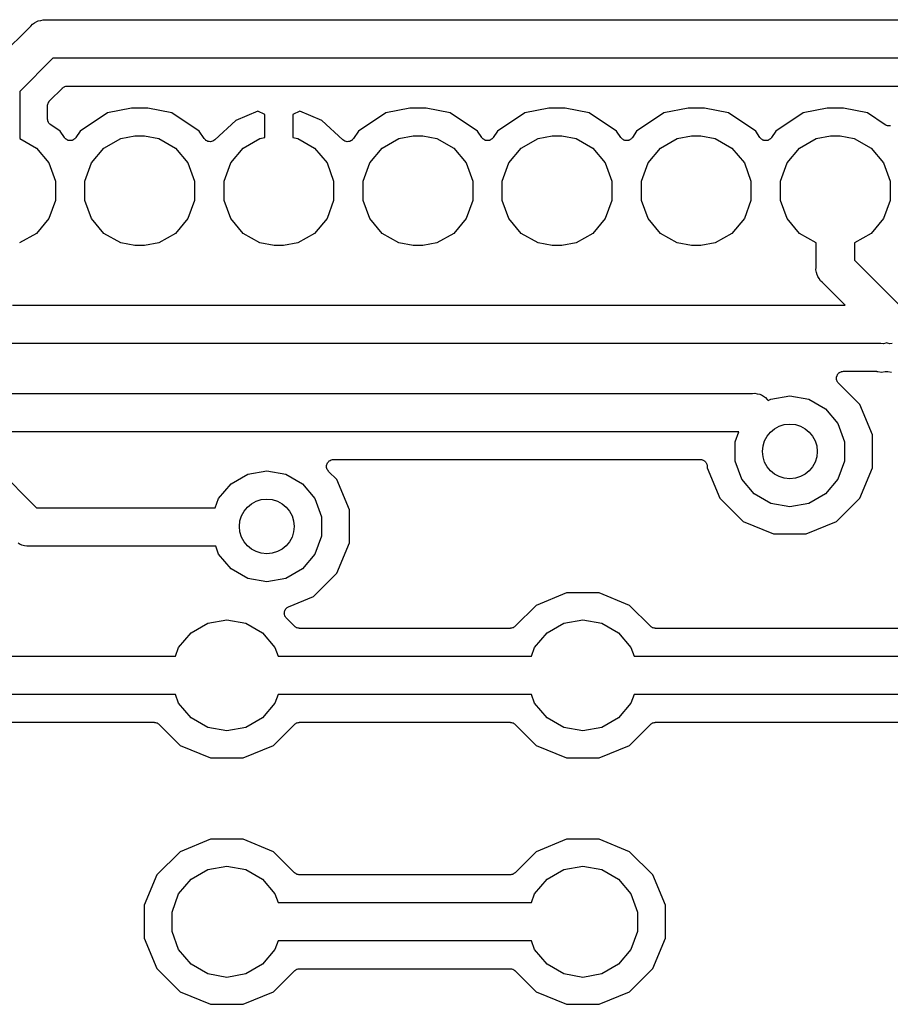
# Model space of a CAD drawing. Extents: x 66 to 115.1, y -104 to -36.7.
# Tile 9 of 10: x 88.2 to 104.1, y -55 to -37. Entities that reach past the tile are written whole.
import ezdxf

# ---------------------------------------------------------------- set-up
doc = ezdxf.new("R2010")
doc.units = 0
doc.header["$MEASUREMENT"] = 0
doc.layers.add('BLACK', color=7, linetype='CONTINUOUS')

msp = doc.modelspace()

# ---------------------------------------------------------------- linework, layer by layer
at = {"layer": 'BLACK', "linetype": 'CONTINUOUS'}
for p, q in [((88.5584, -37.046), (88.6042, -37.038)), ((88.6042, -37.038), (88.649, -37.026)), ((88.649, -37.026), (88.6953, -37.03)), ((88.6953, -37.03), (111.05, -37.03)), ((87.87, -37.695), (88.4217, -37.1433)), ((88.4217, -37.1433), (88.4516, -37.1077)), ((88.4516, -37.1077), (88.4918, -37.0845)), ((88.4918, -37.0845), (88.5298, -37.0579)), ((88.5298, -37.0579), (88.5449, -37.0539)), ((88.5449, -37.0539), (88.5584, -37.046)), ((88.825, -37.73), (88.22, -38.335)), ((110.92, -37.73), (88.825, -37.73)), ((88.7652, -38.5082), (88.9982, -38.2752)), ((88.9982, -38.2752), (89.0028, -38.272)), ((89.0028, -38.272), (89.0064, -38.2677)), ((89.0064, -38.2677), (89.0207, -38.2594)), ((89.0207, -38.2594), (89.0343, -38.2499)), ((89.0343, -38.2499), (89.0397, -38.2485)), ((89.0397, -38.2485), (89.0446, -38.2457)), ((89.0446, -38.2457), (89.0609, -38.2428)), ((89.0609, -38.2428), (89.0769, -38.2385)), ((89.0769, -38.2385), (89.0825, -38.239)), ((89.0825, -38.239), (89.088, -38.238)), ((89.088, -38.238), (107.197, -38.238)), ((88.22, -38.335), (88.22, -39.1974)), ((88.728, -38.598), (88.729, -38.5925)), ((88.728, -38.8418), (88.728, -38.598)), ((88.7285, -38.5869), (88.7328, -38.5709)), ((88.729, -38.5925), (88.7285, -38.5869)), ((88.7328, -38.5709), (88.7357, -38.5546)), ((88.7357, -38.5546), (88.7385, -38.5497)), ((88.7385, -38.5497), (88.7399, -38.5443)), ((88.7399, -38.5443), (88.7494, -38.5307)), ((88.7494, -38.5307), (88.7577, -38.5164)), ((88.7577, -38.5164), (88.762, -38.5128)), ((88.762, -38.5128), (88.7652, -38.5082)), ((90.2615, -38.642), (89.8216, -38.7295)), ((90.5585, -38.642), (90.2615, -38.642)), ((90.9984, -38.7295), (90.5585, -38.642)), ((95.3415, -38.642), (94.9016, -38.7295)), ((95.6385, -38.642), (95.3415, -38.642)), ((96.0784, -38.7295), (95.6385, -38.642)), ((97.8815, -38.642), (97.4416, -38.7295)), ((98.1785, -38.642), (97.8815, -38.642)), ((98.6184, -38.7295), (98.1785, -38.642)), ((100.421, -38.642), (99.9816, -38.7295)), ((100.719, -38.642), (100.421, -38.642)), ((101.158, -38.7295), (100.719, -38.642)), ((102.961, -38.642), (102.522, -38.7295)), ((103.259, -38.642), (102.961, -38.642)), ((103.698, -38.7295), (103.259, -38.642)), ((89.8216, -38.7295), (89.3228, -39.0628)), ((91.4972, -39.0628), (90.9984, -38.7295)), ((92.5663, -38.6987), (92.1642, -38.8652)), ((92.696, -38.7598), (92.5663, -38.6987)), ((92.696, -39.1794), (92.696, -38.7598)), ((93.3337, -38.6987), (93.204, -38.7598)), ((93.204, -38.7598), (93.204, -39.1794)), ((93.7358, -38.8652), (93.3337, -38.6987)), ((94.9016, -38.7295), (94.4028, -39.0628)), ((96.5772, -39.0628), (96.0784, -38.7295)), ((97.4416, -38.7295), (96.9428, -39.0628)), ((99.1172, -39.0628), (98.6184, -38.7295)), ((99.9816, -38.7295), (99.4828, -39.0628)), ((101.657, -39.0628), (101.158, -38.7295)), ((102.522, -38.7295), (102.023, -39.0628)), ((104.023, -38.9461), (103.698, -38.7295)), ((88.7311, -38.8594), (88.728, -38.8418)), ((88.7331, -38.8773), (88.7311, -38.8594)), ((88.7349, -38.8811), (88.7331, -38.8773)), ((88.7357, -38.8852), (88.7349, -38.8811)), ((88.7446, -38.9007), (88.7357, -38.8852)), ((88.7526, -38.9169), (88.7446, -38.9007)), ((88.7556, -38.9198), (88.7526, -38.9169)), ((88.7577, -38.9234), (88.7556, -38.9198)), ((88.7715, -38.9349), (88.7577, -38.9234)), ((88.7844, -38.9474), (88.7715, -38.9349)), ((88.9572, -39.0628), (88.7844, -38.9474)), ((92.1642, -38.8652), (91.7798, -39.2212)), ((94.1202, -39.2212), (93.7358, -38.8652)), ((104.033, -38.9506), (104.023, -38.9461)), ((104.042, -38.9567), (104.033, -38.9506)), ((104.053, -38.9594), (104.042, -38.9567)), ((104.063, -38.9639), (104.053, -38.9594)), ((104.074, -38.9646), (104.063, -38.9639)), ((104.085, -38.9672), (104.074, -38.9646)), ((104.096, -38.966), (104.085, -38.9672)), ((104.107, -38.9667), (104.096, -38.966)), ((104.118, -38.9636), (104.107, -38.9667)), ((88.22, -39.1974), (88.5227, -39.3721)), ((89.0344, -39.1783), (88.9572, -39.0628)), ((89.044, -39.1883), (89.0344, -39.1783)), ((89.0522, -39.1995), (89.044, -39.1883)), ((89.0591, -39.2042), (89.0522, -39.1995)), ((89.2278, -39.1995), (89.2209, -39.2042)), ((89.236, -39.1883), (89.2278, -39.1995)), ((89.2456, -39.1783), (89.236, -39.1883)), ((89.3228, -39.0628), (89.2456, -39.1783)), ((89.7573, -39.3721), (90.0627, -39.1958)), ((90.0627, -39.1958), (90.3225, -39.15)), ((90.3225, -39.15), (90.4975, -39.15)), ((90.4975, -39.15), (90.7573, -39.1958)), ((90.7573, -39.1958), (91.0627, -39.3721)), ((91.5879, -39.1985), (91.4972, -39.0628)), ((91.6024, -39.2137), (91.5879, -39.1985)), ((92.2973, -39.3721), (92.6027, -39.1958)), ((92.6027, -39.1958), (92.696, -39.1794)), ((93.204, -39.1794), (93.2973, -39.1958)), ((93.2973, -39.1958), (93.6027, -39.3721)), ((94.3121, -39.1985), (94.2976, -39.2137)), ((94.4028, -39.0628), (94.3121, -39.1985)), ((94.8373, -39.3721), (95.1427, -39.1958)), ((95.1427, -39.1958), (95.4025, -39.15)), ((95.4025, -39.15), (95.5775, -39.15)), ((95.5775, -39.15), (95.8373, -39.1958)), ((95.8373, -39.1958), (96.1427, -39.3721)), ((96.6544, -39.1783), (96.5772, -39.0628)), ((96.664, -39.1883), (96.6544, -39.1783)), ((96.6722, -39.1995), (96.664, -39.1883)), ((96.6791, -39.2042), (96.6722, -39.1995)), ((96.8478, -39.1995), (96.8409, -39.2042)), ((96.856, -39.1883), (96.8478, -39.1995)), ((96.8656, -39.1783), (96.856, -39.1883)), ((96.9428, -39.0628), (96.8656, -39.1783)), ((97.3773, -39.3721), (97.6827, -39.1958)), ((97.6827, -39.1958), (97.9425, -39.15)), ((97.9425, -39.15), (98.1175, -39.15)), ((98.1175, -39.15), (98.3773, -39.1958)), ((98.3773, -39.1958), (98.6827, -39.3721)), ((99.1944, -39.1783), (99.1172, -39.0628)), ((99.204, -39.1883), (99.1944, -39.1783)), ((99.2122, -39.1995), (99.204, -39.1883)), ((99.2191, -39.2042), (99.2122, -39.1995)), ((99.3878, -39.1995), (99.3809, -39.2042)), ((99.396, -39.1883), (99.3878, -39.1995)), ((99.4056, -39.1783), (99.396, -39.1883)), ((99.4828, -39.0628), (99.4056, -39.1783)), ((99.9173, -39.3721), (100.223, -39.1958)), ((100.223, -39.1958), (100.483, -39.15)), ((100.483, -39.15), (100.657, -39.15)), ((100.657, -39.15), (100.917, -39.1958)), ((100.917, -39.1958), (101.223, -39.3721)), ((101.734, -39.1783), (101.657, -39.0628)), ((101.744, -39.1883), (101.734, -39.1783)), ((101.752, -39.1995), (101.744, -39.1883)), ((101.759, -39.2042), (101.752, -39.1995)), ((101.928, -39.1995), (101.921, -39.2042)), ((101.936, -39.1883), (101.928, -39.1995)), ((101.946, -39.1783), (101.936, -39.1883)), ((102.023, -39.0628), (101.946, -39.1783)), ((102.457, -39.3721), (102.763, -39.1958)), ((102.763, -39.1958), (103.023, -39.15)), ((103.023, -39.15), (103.197, -39.15)), ((103.197, -39.15), (103.457, -39.1958)), ((103.457, -39.1958), (103.763, -39.3721)), ((88.5227, -39.3721), (88.7494, -39.6423)), ((89.0649, -39.2102), (89.0591, -39.2042)), ((89.0773, -39.2163), (89.0649, -39.2102)), ((89.0889, -39.224), (89.0773, -39.2163)), ((89.097, -39.226), (89.0889, -39.224)), ((89.1045, -39.2297), (89.097, -39.226)), ((89.1182, -39.2312), (89.1045, -39.2297)), ((89.1317, -39.2345), (89.1182, -39.2312)), ((89.14, -39.2336), (89.1317, -39.2345)), ((89.1483, -39.2345), (89.14, -39.2336)), ((89.1618, -39.2312), (89.1483, -39.2345)), ((89.1755, -39.2297), (89.1618, -39.2312)), ((89.183, -39.226), (89.1755, -39.2297)), ((89.1911, -39.224), (89.183, -39.226)), ((89.2027, -39.2163), (89.1911, -39.224)), ((89.2151, -39.2102), (89.2027, -39.2163)), ((89.2209, -39.2042), (89.2151, -39.2102)), ((89.5306, -39.6423), (89.7573, -39.3721)), ((91.0627, -39.3721), (91.2894, -39.6423)), ((91.6167, -39.2291), (91.6024, -39.2137)), ((91.6177, -39.2296), (91.6167, -39.2291)), ((91.6184, -39.2304), (91.6177, -39.2296)), ((91.6372, -39.2397), (91.6184, -39.2304)), ((91.6559, -39.2493), (91.6372, -39.2397)), ((91.657, -39.2494), (91.6559, -39.2493)), ((91.658, -39.2499), (91.657, -39.2494)), ((91.6788, -39.2522), (91.658, -39.2499)), ((91.6997, -39.2548), (91.6788, -39.2522)), ((91.7007, -39.2546), (91.6997, -39.2548)), ((91.7018, -39.2547), (91.7007, -39.2546)), ((91.7222, -39.2497), (91.7018, -39.2547)), ((91.7427, -39.2451), (91.7222, -39.2497)), ((91.7436, -39.2445), (91.7427, -39.2451)), ((91.7446, -39.2442), (91.7436, -39.2445)), ((91.7621, -39.2325), (91.7446, -39.2442)), ((91.7798, -39.2212), (91.7621, -39.2325)), ((92.0706, -39.6423), (92.2973, -39.3721)), ((93.6027, -39.3721), (93.8294, -39.6423)), ((94.1379, -39.2325), (94.1202, -39.2212)), ((94.1554, -39.2442), (94.1379, -39.2325)), ((94.1564, -39.2445), (94.1554, -39.2442)), ((94.1573, -39.2451), (94.1564, -39.2445)), ((94.1778, -39.2497), (94.1573, -39.2451)), ((94.1982, -39.2547), (94.1778, -39.2497)), ((94.1993, -39.2546), (94.1982, -39.2547)), ((94.2003, -39.2548), (94.1993, -39.2546)), ((94.2212, -39.2522), (94.2003, -39.2548)), ((94.242, -39.2499), (94.2212, -39.2522)), ((94.243, -39.2494), (94.242, -39.2499)), ((94.2441, -39.2493), (94.243, -39.2494)), ((94.2627, -39.2397), (94.2441, -39.2493)), ((94.2816, -39.2304), (94.2627, -39.2397)), ((94.2823, -39.2296), (94.2816, -39.2304)), ((94.2833, -39.2291), (94.2823, -39.2296)), ((94.2976, -39.2137), (94.2833, -39.2291)), ((94.6106, -39.6423), (94.8373, -39.3721)), ((96.1427, -39.3721), (96.3694, -39.6423)), ((96.6849, -39.2102), (96.6791, -39.2042)), ((96.6973, -39.2163), (96.6849, -39.2102)), ((96.7089, -39.224), (96.6973, -39.2163)), ((96.717, -39.226), (96.7089, -39.224)), ((96.7245, -39.2297), (96.717, -39.226)), ((96.7382, -39.2312), (96.7245, -39.2297)), ((96.7517, -39.2345), (96.7382, -39.2312)), ((96.76, -39.2336), (96.7517, -39.2345)), ((96.7683, -39.2345), (96.76, -39.2336)), ((96.7818, -39.2312), (96.7683, -39.2345)), ((96.7955, -39.2297), (96.7818, -39.2312)), ((96.803, -39.226), (96.7955, -39.2297)), ((96.8111, -39.224), (96.803, -39.226)), ((96.8227, -39.2163), (96.8111, -39.224)), ((96.8351, -39.2102), (96.8227, -39.2163)), ((96.8409, -39.2042), (96.8351, -39.2102)), ((97.1506, -39.6423), (97.3773, -39.3721)), ((98.6827, -39.3721), (98.9094, -39.6423)), ((99.2249, -39.2102), (99.2191, -39.2042)), ((99.2373, -39.2163), (99.2249, -39.2102)), ((99.2489, -39.224), (99.2373, -39.2163)), ((99.257, -39.226), (99.2489, -39.224)), ((99.2645, -39.2297), (99.257, -39.226)), ((99.2782, -39.2312), (99.2645, -39.2297)), ((99.2917, -39.2345), (99.2782, -39.2312)), ((99.3, -39.2336), (99.2917, -39.2345)), ((99.3083, -39.2345), (99.3, -39.2336)), ((99.3218, -39.2312), (99.3083, -39.2345)), ((99.3355, -39.2297), (99.3218, -39.2312)), ((99.343, -39.226), (99.3355, -39.2297)), ((99.3511, -39.224), (99.343, -39.226)), ((99.3627, -39.2163), (99.3511, -39.224)), ((99.3751, -39.2102), (99.3627, -39.2163)), ((99.3809, -39.2042), (99.3751, -39.2102)), ((99.6906, -39.6423), (99.9173, -39.3721)), ((101.223, -39.3721), (101.449, -39.6423)), ((101.765, -39.2102), (101.759, -39.2042)), ((101.777, -39.2163), (101.765, -39.2102)), ((101.789, -39.224), (101.777, -39.2163)), ((101.797, -39.226), (101.789, -39.224)), ((101.804, -39.2297), (101.797, -39.226)), ((101.818, -39.2312), (101.804, -39.2297)), ((101.832, -39.2345), (101.818, -39.2312)), ((101.84, -39.2336), (101.832, -39.2345)), ((101.848, -39.2345), (101.84, -39.2336)), ((101.862, -39.2312), (101.848, -39.2345)), ((101.876, -39.2297), (101.862, -39.2312)), ((101.883, -39.226), (101.876, -39.2297)), ((101.891, -39.224), (101.883, -39.226)), ((101.903, -39.2163), (101.891, -39.224)), ((101.915, -39.2102), (101.903, -39.2163)), ((101.921, -39.2042), (101.915, -39.2102)), ((102.231, -39.6423), (102.457, -39.3721)), ((103.763, -39.3721), (103.989, -39.6423)), ((88.7494, -39.6423), (88.87, -39.9737)), ((89.41, -39.9737), (89.5306, -39.6423)), ((91.2894, -39.6423), (91.41, -39.9737)), ((91.95, -39.9737), (92.0706, -39.6423)), ((93.8294, -39.6423), (93.95, -39.9737)), ((94.49, -39.9737), (94.6106, -39.6423)), ((96.3694, -39.6423), (96.49, -39.9737)), ((97.03, -39.9737), (97.1506, -39.6423)), ((98.9094, -39.6423), (99.03, -39.9737)), ((99.57, -39.9737), (99.6906, -39.6423)), ((101.449, -39.6423), (101.57, -39.9737)), ((102.11, -39.9737), (102.231, -39.6423)), ((103.989, -39.6423), (104.11, -39.9737)), ((88.87, -39.9737), (88.87, -40.3263)), ((89.41, -40.3263), (89.41, -39.9737)), ((91.41, -39.9737), (91.41, -40.3263)), ((91.95, -40.3263), (91.95, -39.9737)), ((93.95, -39.9737), (93.95, -40.3263)), ((94.49, -40.3263), (94.49, -39.9737)), ((96.49, -39.9737), (96.49, -40.3263)), ((97.03, -40.3263), (97.03, -39.9737)), ((99.03, -39.9737), (99.03, -40.3263)), ((99.57, -40.3263), (99.57, -39.9737)), ((101.57, -39.9737), (101.57, -40.3263)), ((102.11, -40.3263), (102.11, -39.9737)), ((104.11, -39.9737), (104.11, -40.3263)), ((88.87, -40.3263), (88.7494, -40.6577)), ((89.5306, -40.6577), (89.41, -40.3263)), ((91.41, -40.3263), (91.2894, -40.6577)), ((92.0706, -40.6577), (91.95, -40.3263)), ((93.95, -40.3263), (93.8294, -40.6577)), ((94.6106, -40.6577), (94.49, -40.3263)), ((96.49, -40.3263), (96.3694, -40.6577)), ((97.1506, -40.6577), (97.03, -40.3263)), ((99.03, -40.3263), (98.9094, -40.6577)), ((99.6906, -40.6577), (99.57, -40.3263)), ((101.57, -40.3263), (101.449, -40.6577)), ((102.231, -40.6577), (102.11, -40.3263)), ((104.11, -40.3263), (103.989, -40.6577)), ((88.7494, -40.6577), (88.5227, -40.9279)), ((89.7573, -40.9279), (89.5306, -40.6577)), ((91.2894, -40.6577), (91.0627, -40.9279)), ((92.2973, -40.9279), (92.0706, -40.6577)), ((93.8294, -40.6577), (93.6027, -40.9279)), ((94.8373, -40.9279), (94.6106, -40.6577)), ((96.3694, -40.6577), (96.1427, -40.9279)), ((97.3773, -40.9279), (97.1506, -40.6577)), ((98.9094, -40.6577), (98.6827, -40.9279)), ((99.9173, -40.9279), (99.6906, -40.6577)), ((101.449, -40.6577), (101.223, -40.9279)), ((102.457, -40.9279), (102.231, -40.6577)), ((103.989, -40.6577), (103.763, -40.9279)), ((88.5227, -40.9279), (88.2173, -41.1042)), ((90.0627, -41.1042), (89.7573, -40.9279)), ((91.0627, -40.9279), (90.7573, -41.1042)), ((92.6027, -41.1042), (92.2973, -40.9279)), ((93.6027, -40.9279), (93.2973, -41.1042)), ((95.1427, -41.1042), (94.8373, -40.9279)), ((96.1427, -40.9279), (95.8373, -41.1042)), ((97.6827, -41.1042), (97.3773, -40.9279)), ((98.6827, -40.9279), (98.3773, -41.1042)), ((100.223, -41.1042), (99.9173, -40.9279)), ((101.223, -40.9279), (100.917, -41.1042)), ((102.76, -41.1026), (102.457, -40.9279)), ((103.763, -40.9279), (103.46, -41.1026)), ((90.3225, -41.15), (90.0627, -41.1042)), ((90.4975, -41.15), (90.3225, -41.15)), ((90.7573, -41.1042), (90.4975, -41.15)), ((92.8625, -41.15), (92.6027, -41.1042)), ((93.0375, -41.15), (92.8625, -41.15)), ((93.2973, -41.1042), (93.0375, -41.15)), ((95.4025, -41.15), (95.1427, -41.1042)), ((95.5775, -41.15), (95.4025, -41.15)), ((95.8373, -41.1042), (95.5775, -41.15)), ((97.9425, -41.15), (97.6827, -41.1042)), ((98.1175, -41.15), (97.9425, -41.15)), ((98.3773, -41.1042), (98.1175, -41.15)), ((100.483, -41.15), (100.223, -41.1042)), ((100.657, -41.15), (100.483, -41.15)), ((100.917, -41.1042), (100.657, -41.15)), ((102.76, -41.5489), (102.76, -41.1026)), ((103.46, -41.1026), (103.46, -41.4192)), ((103.46, -41.4192), (104.281, -42.24)), ((102.756, -41.5952), (102.76, -41.5489)), ((102.768, -41.64), (102.756, -41.5952)), ((102.776, -41.6858), (102.768, -41.64)), ((102.784, -41.6993), (102.776, -41.6858)), ((102.788, -41.7144), (102.784, -41.6993)), ((102.815, -41.7524), (102.788, -41.7144)), ((102.838, -41.7927), (102.815, -41.7524)), ((102.873, -41.8225), (102.838, -41.7927)), ((103.291, -42.24), (102.873, -41.8225)), ((88.089, -42.24), (103.291, -42.24)), ((85.2083, -42.6233), (88.525, -45.94)), ((103.941, -42.94), (87.9593, -42.94)), ((103.987, -42.944), (103.941, -42.94)), ((104.032, -42.932), (103.987, -42.944)), ((104.046, -42.9295), (104.032, -42.932)), ((104.06, -42.932), (104.046, -42.9295)), ((104.105, -42.944), (104.06, -42.932)), ((104.151, -42.94), (104.105, -42.944)), ((103.142, -43.5271), (103.147, -43.5115)), ((103.147, -43.5115), (103.151, -43.5072)), ((103.151, -43.5072), (103.153, -43.5022)), ((103.153, -43.5022), (103.165, -43.4904)), ((103.165, -43.4904), (103.176, -43.4777)), ((103.176, -43.4777), (103.18, -43.4749)), ((103.18, -43.4749), (103.184, -43.471)), ((103.184, -43.471), (103.199, -43.464)), ((103.199, -43.464), (103.214, -43.4557)), ((103.214, -43.4557), (103.219, -43.4547)), ((103.219, -43.4547), (103.224, -43.4523)), ((103.224, -43.4523), (103.241, -43.4509)), ((103.241, -43.4509), (103.257, -43.448)), ((103.257, -43.448), (103.859, -43.448)), ((103.859, -43.448), (103.871, -43.4502)), ((103.871, -43.4502), (103.884, -43.4504)), ((103.884, -43.4504), (103.956, -43.4648)), ((103.956, -43.4648), (104.021, -43.4518)), ((104.021, -43.4518), (104.024, -43.4518)), ((104.024, -43.4518), (104.026, -43.4509)), ((104.026, -43.4509), (104.046, -43.4513)), ((104.046, -43.4513), (104.065, -43.4509)), ((104.065, -43.4509), (104.068, -43.4518)), ((104.068, -43.4518), (104.071, -43.4518)), ((104.071, -43.4518), (104.136, -43.4648)), ((103.131, -43.5861), (103.132, -43.5695)), ((103.132, -43.5915), (103.131, -43.5861)), ((103.132, -43.5529), (103.134, -43.5477)), ((103.132, -43.5695), (103.132, -43.5529)), ((103.132, -43.5971), (103.132, -43.5915)), ((103.138, -43.6126), (103.132, -43.5971)), ((103.134, -43.5477), (103.135, -43.5421)), ((103.135, -43.5421), (103.142, -43.5271)), ((103.142, -43.6287), (103.138, -43.6126)), ((103.145, -43.6332), (103.142, -43.6287)), ((103.147, -43.6385), (103.145, -43.6332)), ((103.158, -43.6512), (103.147, -43.6385)), ((103.167, -43.6648), (103.158, -43.6512)), ((103.558, -44.0558), (103.167, -43.6648)), ((87.995, -43.85), (101.595, -43.85)), ((101.595, -43.85), (101.641, -43.846)), ((101.641, -43.846), (101.686, -43.858)), ((101.686, -43.858), (101.732, -43.866)), ((101.732, -43.866), (101.745, -43.8739)), ((101.745, -43.8739), (101.76, -43.8779)), ((101.76, -43.8779), (101.798, -43.9045)), ((101.798, -43.9045), (101.838, -43.9277)), ((101.838, -43.9277), (101.868, -43.9633)), ((101.868, -43.9633), (101.887, -43.9821)), ((101.887, -43.9821), (101.933, -43.9558)), ((101.933, -43.9558), (102.28, -43.8946)), ((102.28, -43.8946), (102.627, -43.9558)), ((102.627, -43.9558), (102.933, -44.1321)), ((103.788, -44.61), (103.558, -44.0558)), ((102.933, -44.1321), (103.159, -44.4023)), ((103.159, -44.4023), (103.28, -44.7337)), ((101.347, -44.55), (87.8653, -44.55)), ((101.28, -44.7337), (101.347, -44.55)), ((101.28, -45.0863), (101.28, -44.7337)), ((103.28, -44.7337), (103.28, -45.0863)), ((103.788, -45.21), (103.788, -44.61)), ((93.8316, -45.1371), (93.8373, -45.1215)), ((93.8373, -45.1215), (93.8408, -45.1172)), ((93.8408, -45.1172), (93.8432, -45.1122)), ((93.8432, -45.1122), (93.8549, -45.1004)), ((93.8549, -45.1004), (93.8656, -45.0877)), ((93.8656, -45.0877), (93.8704, -45.0849)), ((93.8704, -45.0849), (93.8744, -45.081)), ((93.8744, -45.081), (93.8894, -45.074)), ((93.8894, -45.074), (93.9038, -45.0657)), ((93.9038, -45.0657), (93.9093, -45.0647)), ((93.9093, -45.0647), (93.9144, -45.0623)), ((93.9144, -45.0623), (93.9309, -45.0609)), ((93.9309, -45.0609), (93.9472, -45.058)), ((93.9472, -45.058), (100.645, -45.058)), ((100.645, -45.058), (100.656, -45.0599)), ((100.656, -45.0599), (100.667, -45.0599)), ((100.667, -45.0599), (100.677, -45.0637)), ((100.677, -45.0637), (100.688, -45.0657)), ((100.688, -45.0657), (100.698, -45.0712)), ((100.698, -45.0712), (100.709, -45.075)), ((100.709, -45.075), (100.717, -45.0822)), ((100.717, -45.0822), (100.727, -45.0877)), ((100.727, -45.0877), (100.734, -45.0962)), ((100.734, -45.0962), (100.742, -45.1034)), ((100.742, -45.1034), (100.748, -45.113)), ((100.748, -45.113), (100.755, -45.1215)), ((100.755, -45.1215), (100.759, -45.1319)), ((100.759, -45.1319), (100.764, -45.1416)), ((101.401, -45.4177), (101.28, -45.0863)), ((103.28, -45.0863), (103.159, -45.4177)), ((92.3827, -45.3258), (92.73, -45.2646)), ((92.73, -45.2646), (93.0773, -45.3258)), ((93.8207, -45.1961), (93.8222, -45.1795)), ((93.8222, -45.2015), (93.8207, -45.1961)), ((93.8222, -45.1629), (93.8241, -45.1577)), ((93.8222, -45.1795), (93.8222, -45.1629)), ((93.8222, -45.2071), (93.8222, -45.2015)), ((93.8278, -45.2226), (93.8222, -45.2071)), ((93.8241, -45.1577), (93.8246, -45.1521)), ((93.8246, -45.1521), (93.8316, -45.1371)), ((93.8321, -45.2387), (93.8278, -45.2226)), ((93.8353, -45.2432), (93.8321, -45.2387)), ((93.8373, -45.2485), (93.8353, -45.2432)), ((93.8479, -45.2612), (93.8373, -45.2485)), ((93.8574, -45.2748), (93.8479, -45.2612)), ((94.0084, -45.4258), (93.8574, -45.2748)), ((100.764, -45.1416), (100.766, -45.1525)), ((100.766, -45.1525), (100.77, -45.1629)), ((100.77, -45.1629), (100.77, -45.1741)), ((100.77, -45.1741), (100.772, -45.185)), ((100.772, -45.185), (100.772, -45.21)), ((100.772, -45.21), (101.002, -45.7642)), ((103.558, -45.7642), (103.788, -45.21)), ((92.0773, -45.5021), (92.3827, -45.3258)), ((93.0773, -45.3258), (93.3827, -45.5021)), ((94.238, -45.98), (94.0084, -45.4258)), ((101.627, -45.6879), (101.401, -45.4177)), ((103.159, -45.4177), (102.933, -45.6879)), ((91.8506, -45.7723), (92.0773, -45.5021)), ((93.3827, -45.5021), (93.6094, -45.7723)), ((91.7896, -45.94), (91.8506, -45.7723)), ((93.6094, -45.7723), (93.73, -46.1037)), ((101.002, -45.7642), (101.426, -46.1884)), ((101.933, -45.8642), (101.627, -45.6879)), ((102.933, -45.6879), (102.627, -45.8642)), ((103.134, -46.1884), (103.558, -45.7642)), ((88.525, -45.94), (91.7896, -45.94)), ((94.238, -46.58), (94.238, -45.98)), ((102.28, -45.9254), (101.933, -45.8642)), ((102.627, -45.8642), (102.28, -45.9254)), ((93.73, -46.1037), (93.73, -46.4563)), ((101.426, -46.1884), (101.98, -46.418)), ((102.58, -46.418), (103.134, -46.1884)), ((93.73, -46.4563), (93.6094, -46.7877)), ((101.98, -46.418), (102.58, -46.418)), ((88.2298, -46.6121), (88.1918, -46.5855)), ((88.2449, -46.6161), (88.2298, -46.6121)), ((88.2584, -46.624), (88.2449, -46.6161)), ((88.3042, -46.632), (88.2584, -46.624)), ((88.349, -46.644), (88.3042, -46.632)), ((88.3953, -46.64), (88.349, -46.644)), ((91.7969, -46.64), (88.3953, -46.64)), ((91.8506, -46.7877), (91.7969, -46.64)), ((94.0084, -47.1342), (94.238, -46.58)), ((92.0773, -47.0579), (91.8506, -46.7877)), ((93.6094, -46.7877), (93.3827, -47.0579)), ((92.3827, -47.2342), (92.0773, -47.0579)), ((93.3827, -47.0579), (93.0773, -47.2342)), ((92.73, -47.2954), (92.3827, -47.2342)), ((93.0773, -47.2342), (92.73, -47.2954)), ((93.5842, -47.5584), (94.0084, -47.1342)), ((93.1283, -47.7473), (93.5842, -47.5584)), ((98.2, -47.492), (97.6458, -47.7216)), ((98.8, -47.492), (98.2, -47.492)), ((99.3542, -47.7216), (98.8, -47.492)), ((93.0535, -47.8401), (93.0542, -47.8317)), ((93.0542, -47.8317), (93.06, -47.8192)), ((93.06, -47.8192), (93.0642, -47.806)), ((93.0642, -47.806), (93.0693, -47.7993)), ((93.0693, -47.7993), (93.0728, -47.7918)), ((93.0728, -47.7918), (93.0826, -47.782)), ((93.0826, -47.782), (93.0911, -47.771)), ((93.0911, -47.771), (93.0981, -47.7665)), ((93.0981, -47.7665), (93.104, -47.7606)), ((93.104, -47.7606), (93.1166, -47.7547)), ((93.1166, -47.7547), (93.1283, -47.7473)), ((97.6458, -47.7216), (97.2626, -48.1048)), ((99.7374, -48.1048), (99.3542, -47.7216)), ((91.6527, -48.0458), (92, -47.9846)), ((92, -47.9846), (92.3473, -48.0458)), ((93.0503, -47.8757), (93.0515, -47.8619)), ((93.0525, -47.8838), (93.0503, -47.8757)), ((93.0509, -47.848), (93.0535, -47.8401)), ((93.0515, -47.8619), (93.0509, -47.848)), ((93.0529, -47.8921), (93.0525, -47.8838)), ((93.0582, -47.9049), (93.0529, -47.8921)), ((93.0618, -47.9183), (93.0582, -47.9049)), ((93.0665, -47.9251), (93.0618, -47.9183)), ((93.0697, -47.9329), (93.0665, -47.9251)), ((93.0791, -47.9431), (93.0697, -47.9329)), ((93.0871, -47.9544), (93.0791, -47.9431)), ((93.2374, -48.1048), (93.0871, -47.9544)), ((98.1527, -48.0458), (98.5, -47.9846)), ((98.5, -47.9846), (98.8473, -48.0458)), ((91.3473, -48.2221), (91.6527, -48.0458)), ((92.3473, -48.0458), (92.6527, -48.2221)), ((93.242, -48.108), (93.2374, -48.1048)), ((93.2456, -48.1123), (93.242, -48.108)), ((93.26, -48.1206), (93.2456, -48.1123)), ((93.2736, -48.1301), (93.26, -48.1206)), ((93.279, -48.1315), (93.2736, -48.1301)), ((93.2838, -48.1343), (93.279, -48.1315)), ((93.3001, -48.1372), (93.2838, -48.1343)), ((93.3162, -48.1415), (93.3001, -48.1372)), ((93.3217, -48.141), (93.3162, -48.1415)), ((93.3272, -48.142), (93.3217, -48.141)), ((97.1728, -48.142), (93.3272, -48.142)), ((97.1783, -48.141), (97.1728, -48.142)), ((97.1838, -48.1415), (97.1783, -48.141)), ((97.1999, -48.1372), (97.1838, -48.1415)), ((97.2162, -48.1343), (97.1999, -48.1372)), ((97.221, -48.1315), (97.2162, -48.1343)), ((97.2264, -48.1301), (97.221, -48.1315)), ((97.24, -48.1206), (97.2264, -48.1301)), ((97.2544, -48.1123), (97.24, -48.1206)), ((97.258, -48.108), (97.2544, -48.1123)), ((97.2626, -48.1048), (97.258, -48.108)), ((97.8473, -48.2221), (98.1527, -48.0458)), ((98.8473, -48.0458), (99.1527, -48.2221)), ((99.742, -48.108), (99.7374, -48.1048)), ((99.7456, -48.1123), (99.742, -48.108)), ((99.76, -48.1206), (99.7456, -48.1123)), ((99.7736, -48.1301), (99.76, -48.1206)), ((99.779, -48.1315), (99.7736, -48.1301)), ((99.7838, -48.1343), (99.779, -48.1315)), ((99.8001, -48.1372), (99.7838, -48.1343)), ((99.8162, -48.1415), (99.8001, -48.1372)), ((99.8217, -48.141), (99.8162, -48.1415)), ((99.8272, -48.142), (99.8217, -48.141)), ((104.673, -48.142), (99.8272, -48.142)), ((91.1206, -48.4923), (91.3473, -48.2221)), ((92.6527, -48.2221), (92.8794, -48.4923)), ((97.6206, -48.4923), (97.8473, -48.2221)), ((99.1527, -48.2221), (99.3794, -48.4923)), ((91.0632, -48.65), (91.1206, -48.4923)), ((92.8794, -48.4923), (92.9368, -48.65)), ((97.5632, -48.65), (97.6206, -48.4923)), ((99.3794, -48.4923), (99.4368, -48.65)), ((84.4368, -48.65), (91.0632, -48.65)), ((92.9368, -48.65), (97.5632, -48.65)), ((99.4368, -48.65), (105.063, -48.65)), ((91.0632, -49.35), (84.4368, -49.35)), ((91.1206, -49.5077), (91.0632, -49.35)), ((92.9368, -49.35), (92.8794, -49.5077)), ((97.5632, -49.35), (92.9368, -49.35)), ((97.6206, -49.5077), (97.5632, -49.35)), ((99.4368, -49.35), (99.3794, -49.5077)), ((105.063, -49.35), (99.4368, -49.35)), ((91.3473, -49.7779), (91.1206, -49.5077)), ((92.8794, -49.5077), (92.6527, -49.7779)), ((97.8473, -49.7779), (97.6206, -49.5077)), ((99.3794, -49.5077), (99.1527, -49.7779)), ((91.6527, -49.9542), (91.3473, -49.7779)), ((92.6527, -49.7779), (92.3473, -49.9542)), ((98.1527, -49.9542), (97.8473, -49.7779)), ((99.1527, -49.7779), (98.8473, -49.9542)), ((84.8272, -49.858), (90.6728, -49.858)), ((90.6728, -49.858), (90.6783, -49.859)), ((90.6783, -49.859), (90.6838, -49.8585)), ((90.6838, -49.8585), (90.6999, -49.8628)), ((90.6999, -49.8628), (90.7162, -49.8657)), ((90.7162, -49.8657), (90.721, -49.8685)), ((90.721, -49.8685), (90.7264, -49.8699)), ((90.7264, -49.8699), (90.74, -49.8794)), ((90.74, -49.8794), (90.7544, -49.8877)), ((90.7544, -49.8877), (90.758, -49.892)), ((90.758, -49.892), (90.7626, -49.8952)), ((90.7626, -49.8952), (91.1458, -50.2784)), ((92, -50.0154), (91.6527, -49.9542)), ((92.3473, -49.9542), (92, -50.0154)), ((92.8542, -50.2784), (93.2374, -49.8952)), ((93.2374, -49.8952), (93.242, -49.892)), ((93.242, -49.892), (93.2456, -49.8877)), ((93.2456, -49.8877), (93.26, -49.8794)), ((93.26, -49.8794), (93.2736, -49.8699)), ((93.2736, -49.8699), (93.279, -49.8685)), ((93.279, -49.8685), (93.2838, -49.8657)), ((93.2838, -49.8657), (93.3001, -49.8628)), ((93.3001, -49.8628), (93.3162, -49.8585)), ((93.3162, -49.8585), (93.3217, -49.859)), ((93.3217, -49.859), (93.3272, -49.858)), ((93.3272, -49.858), (97.1728, -49.858)), ((97.1728, -49.858), (97.1783, -49.859)), ((97.1783, -49.859), (97.1838, -49.8585)), ((97.1838, -49.8585), (97.1999, -49.8628)), ((97.1999, -49.8628), (97.2162, -49.8657)), ((97.2162, -49.8657), (97.221, -49.8685)), ((97.221, -49.8685), (97.2264, -49.8699)), ((97.2264, -49.8699), (97.24, -49.8794)), ((97.24, -49.8794), (97.2544, -49.8877)), ((97.2544, -49.8877), (97.258, -49.892)), ((97.258, -49.892), (97.2626, -49.8952)), ((97.2626, -49.8952), (97.6458, -50.2784)), ((98.5, -50.0154), (98.1527, -49.9542)), ((98.8473, -49.9542), (98.5, -50.0154)), ((99.3542, -50.2784), (99.7374, -49.8952)), ((99.7374, -49.8952), (99.742, -49.892)), ((99.742, -49.892), (99.7456, -49.8877)), ((99.7456, -49.8877), (99.76, -49.8794)), ((99.76, -49.8794), (99.7736, -49.8699)), ((99.7736, -49.8699), (99.779, -49.8685)), ((99.779, -49.8685), (99.7838, -49.8657)), ((99.7838, -49.8657), (99.8001, -49.8628)), ((99.8001, -49.8628), (99.8162, -49.8585)), ((99.8162, -49.8585), (99.8217, -49.859)), ((99.8217, -49.859), (99.8272, -49.858)), ((99.8272, -49.858), (104.673, -49.858)), ((91.1458, -50.2784), (91.7, -50.508)), ((92.3, -50.508), (92.8542, -50.2784)), ((97.6458, -50.2784), (98.2, -50.508)), ((98.8, -50.508), (99.3542, -50.2784)), ((91.7, -50.508), (92.3, -50.508)), ((98.2, -50.508), (98.8, -50.508)), ((91.7, -51.992), (91.1458, -52.2216)), ((92.3, -51.992), (91.7, -51.992)), ((92.8542, -52.2216), (92.3, -51.992)), ((98.2, -51.992), (97.6458, -52.2216)), ((98.8, -51.992), (98.2, -51.992)), ((99.3542, -52.2216), (98.8, -51.992)), ((91.1458, -52.2216), (90.7216, -52.6458)), ((93.2374, -52.6048), (92.8542, -52.2216)), ((97.6458, -52.2216), (97.2626, -52.6048)), ((99.7784, -52.6458), (99.3542, -52.2216)), ((91.6527, -52.5458), (92, -52.4846)), ((92, -52.4846), (92.3473, -52.5458)), ((98.1527, -52.5458), (98.5, -52.4846)), ((98.5, -52.4846), (98.8473, -52.5458)), ((90.7216, -52.6458), (90.492, -53.2)), ((91.3473, -52.7221), (91.6527, -52.5458)), ((92.3473, -52.5458), (92.6527, -52.7221)), ((93.242, -52.608), (93.2374, -52.6048)), ((93.2456, -52.6123), (93.242, -52.608)), ((93.26, -52.6206), (93.2456, -52.6123)), ((93.2736, -52.6301), (93.26, -52.6206)), ((93.279, -52.6315), (93.2736, -52.6301)), ((93.2838, -52.6343), (93.279, -52.6315)), ((93.3001, -52.6372), (93.2838, -52.6343)), ((93.3162, -52.6415), (93.3001, -52.6372)), ((93.3217, -52.641), (93.3162, -52.6415)), ((93.3272, -52.642), (93.3217, -52.641)), ((97.1728, -52.642), (93.3272, -52.642)), ((97.1783, -52.641), (97.1728, -52.642)), ((97.1838, -52.6415), (97.1783, -52.641)), ((97.1999, -52.6372), (97.1838, -52.6415)), ((97.2162, -52.6343), (97.1999, -52.6372)), ((97.221, -52.6315), (97.2162, -52.6343)), ((97.2264, -52.6301), (97.221, -52.6315)), ((97.24, -52.6206), (97.2264, -52.6301)), ((97.2544, -52.6123), (97.24, -52.6206)), ((97.258, -52.608), (97.2544, -52.6123)), ((97.2626, -52.6048), (97.258, -52.608)), ((97.8473, -52.7221), (98.1527, -52.5458)), ((98.8473, -52.5458), (99.1527, -52.7221)), ((100.008, -53.2), (99.7784, -52.6458)), ((91.1206, -52.9923), (91.3473, -52.7221)), ((92.6527, -52.7221), (92.8794, -52.9923)), ((97.6206, -52.9923), (97.8473, -52.7221)), ((99.1527, -52.7221), (99.3794, -52.9923)), ((91, -53.3237), (91.1206, -52.9923)), ((92.8794, -52.9923), (92.9368, -53.15)), ((97.5632, -53.15), (97.6206, -52.9923)), ((99.3794, -52.9923), (99.5, -53.3237)), ((90.492, -53.2), (90.492, -53.8)), ((92.9368, -53.15), (97.5632, -53.15)), ((100.008, -53.8), (100.008, -53.2)), ((91, -53.6763), (91, -53.3237)), ((99.5, -53.3237), (99.5, -53.6763)), ((91.1206, -54.0077), (91, -53.6763)), ((99.5, -53.6763), (99.3794, -54.0077)), ((90.492, -53.8), (90.7216, -54.3542)), ((92.9368, -53.85), (92.8794, -54.0077)), ((97.5632, -53.85), (92.9368, -53.85)), ((97.6206, -54.0077), (97.5632, -53.85)), ((99.7784, -54.3542), (100.008, -53.8)), ((91.3473, -54.2779), (91.1206, -54.0077)), ((92.8794, -54.0077), (92.6527, -54.2779)), ((97.8473, -54.2779), (97.6206, -54.0077)), ((99.3794, -54.0077), (99.1527, -54.2779)), ((91.6527, -54.4542), (91.3473, -54.2779)), ((92.6527, -54.2779), (92.3473, -54.4542)), ((98.1527, -54.4542), (97.8473, -54.2779)), ((99.1527, -54.2779), (98.8473, -54.4542)), ((90.7216, -54.3542), (91.1458, -54.7784)), ((92, -54.5154), (91.6527, -54.4542)), ((92.3473, -54.4542), (92, -54.5154)), ((92.8542, -54.7784), (93.2374, -54.3952)), ((93.2374, -54.3952), (93.242, -54.392)), ((93.242, -54.392), (93.2456, -54.3877)), ((93.2456, -54.3877), (93.26, -54.3794)), ((93.26, -54.3794), (93.2736, -54.3699)), ((93.2736, -54.3699), (93.279, -54.3685)), ((93.279, -54.3685), (93.2838, -54.3657)), ((93.2838, -54.3657), (93.3001, -54.3628)), ((93.3001, -54.3628), (93.3162, -54.3585)), ((93.3162, -54.3585), (93.3217, -54.359)), ((93.3217, -54.359), (93.3272, -54.358)), ((93.3272, -54.358), (97.1728, -54.358)), ((97.1728, -54.358), (97.1783, -54.359)), ((97.1783, -54.359), (97.1838, -54.3585)), ((97.1838, -54.3585), (97.1999, -54.3628)), ((97.1999, -54.3628), (97.2162, -54.3657)), ((97.2162, -54.3657), (97.221, -54.3685)), ((97.221, -54.3685), (97.2264, -54.3699)), ((97.2264, -54.3699), (97.24, -54.3794)), ((97.24, -54.3794), (97.2544, -54.3877)), ((97.2544, -54.3877), (97.258, -54.392)), ((97.258, -54.392), (97.2626, -54.3952)), ((97.2626, -54.3952), (97.6458, -54.7784)), ((98.5, -54.5154), (98.1527, -54.4542)), ((98.8473, -54.4542), (98.5, -54.5154)), ((99.3542, -54.7784), (99.7784, -54.3542)), ((91.1458, -54.7784), (91.7, -55.008)), ((92.3, -55.008), (92.8542, -54.7784)), ((97.6458, -54.7784), (98.2, -55.008)), ((98.8, -55.008), (99.3542, -54.7784)), ((91.7, -55.008), (92.3, -55.008)), ((98.2, -55.008), (98.8, -55.008))]:
    msp.add_line(p, q, dxfattribs=at)
at = {"layer": 'BLACK'}
for centre in [(102.28, -44.91), (92.73, -46.28)]:
    msp.add_circle(centre, 0.5, dxfattribs=at)

doc.saveas('drawing.dxf')
